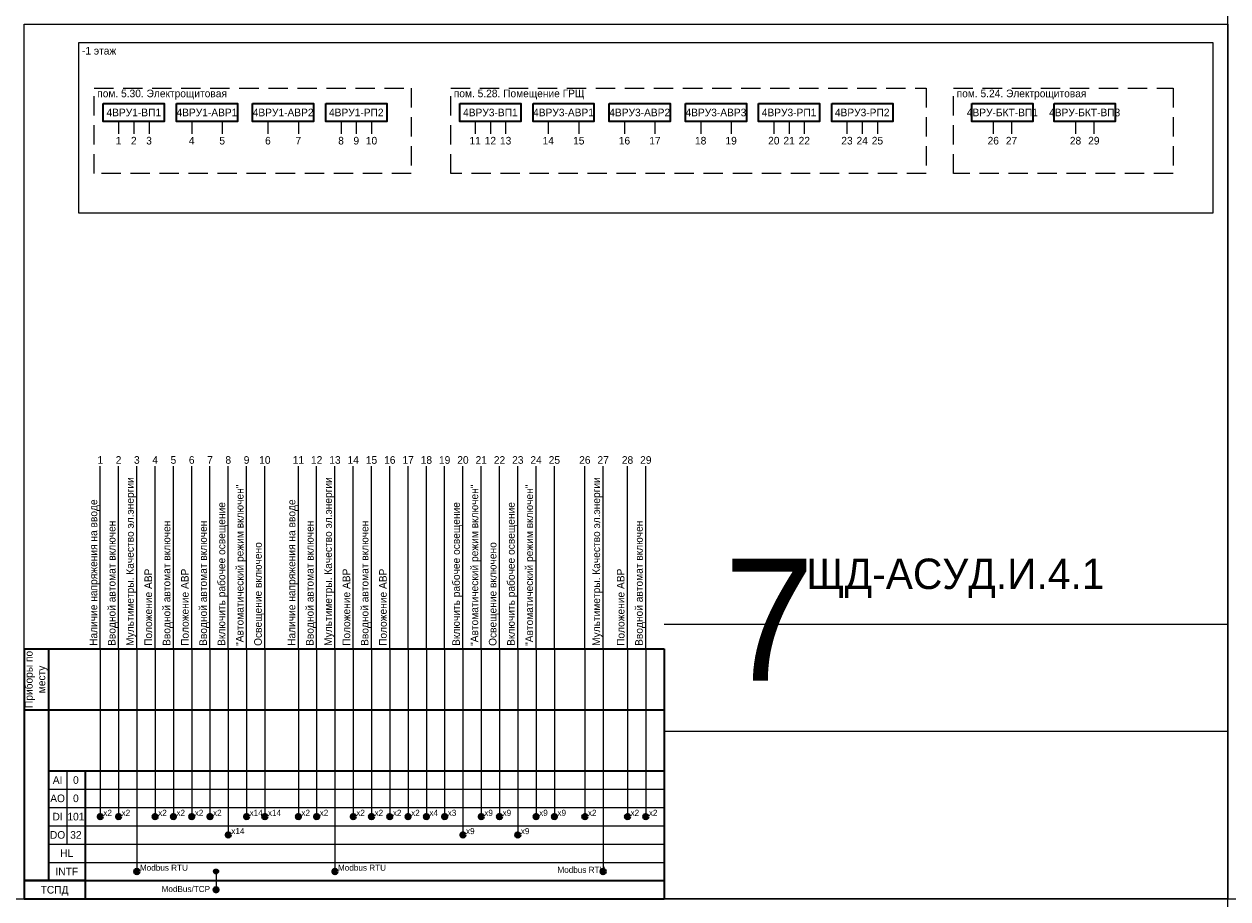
# Model space of a CAD drawing. Header units: millimetres. Extents: x -1173 to 6733, y -4591 to 345.
# Tile 5 of 93: x -1173 to -778, y -3499 to -3212. Entities that reach past the tile are written whole.
import ezdxf
from ezdxf.enums import TextEntityAlignment as Align

# ---------------------------------------------------------------- set-up
doc = ezdxf.new("R2010")
doc.units = ezdxf.units.MM
doc.linetypes.add('DASHED2', pattern=[9.525, 6.35, -3.175])
doc.layers.get('0').update_dxf_attribs({"lineweight": 15})
for name, color, linetype, lineweight in [('AK_Drawing', 7, 'Continuous', 35), ('AK_Drawing_Thin', 7, 'Continuous', 15), ('AK_Equipment', 7, 'Continuous', 35), ('AK_Impulse', 7, 'Continuous', 9), ('AK_Table', 7, 'Continuous', 35)]:
    doc.layers.add(name, color=color, linetype=linetype, lineweight=lineweight)
doc.layers.add('UNPLOTTED', color=2, linetype='Continuous', lineweight=15, plot=False)
doc.styles.add('PT Sans Narrow', font='PTN57F.ttf')
doc.styles.get("Standard").update_dxf_attribs({"font": 'arial.ttf'})

# ---------------------------------------------------------------- blocks, each defined once
blk = doc.blocks.new('*U1')
at = {"layer": 'UNPLOTTED'}
blk.add_line((0, 90), (-185, 90), dxfattribs=at)
for points in [[(0, 0), (-395, 0), (-395, 287), (0, 287)], [(-185, 55), (0, 55), (0, 0), (-185, 0)]]:
    blk.add_lwpolyline(points, close=True, dxfattribs=at)
blk = doc.blocks.new('*U247')
at = {"layer": 'AK_Impulse'}
for q in [(0, 60), (0, -55)]:
    blk.add_line((0, 0), q, dxfattribs=at)
at = {"style": 'PT Sans Narrow'}
for tag, p in [('DESC1', (-1, 1)), ('DESC2', (3, 1))]:
    blk.add_attdef(tag, p, '', height=2.5, rotation=90, dxfattribs=at)
at = {"layer": 'AK_Impulse', "style": 'PT Sans Narrow'}
blk.add_attdef('Y', text='', height=2.5, dxfattribs=at).set_placement((0, 60), align=Align.BOTTOM_CENTER)
blk = doc.blocks.new('*U275')
at = {"lineweight": -2}
for p, q in [((0, 82), (210, 82)), ((0, 82), (0, 62)), ((8, 82), (8, 62)), ((210, 82), (210, 62)), ((0, 62), (0, 0)), ((0, 62), (210, 62)), ((8, 62), (8, 6)), ((210, 62), (210, 0)), ((8, 42), (210, 42)), ((20, 42), (20, 0)), ((0, 6), (210, 6)), ((20, 6), (0, 6)), ((0, 0), (210, 0))]:
    blk.add_line(p, q, dxfattribs=at)
at = {"lineweight": 9}
for p, q in [((14, 42), (14, 18)), ((8, 36), (210, 36)), ((8, 30), (210, 30)), ((8, 24), (210, 24)), ((8, 18), (210, 18)), ((8, 12), (210, 12))]:
    blk.add_line(p, q, dxfattribs=at)
at = {"style": 'PT Sans Narrow'}
for s, p in [('AI', (11, 39)), ('AO', (11, 33)), ('DI', (11, 27)), ('DO', (11, 21)), ('HL', (14, 15)), ('INTF', (14, 9)), ('ТСПД', (10, 3))]:
    blk.add_text(s, height=2.5, dxfattribs=at).set_placement(p, align=Align.MIDDLE_CENTER)
at = {"insert": (4, 72), "char_height": 2.5, "width": 19.6, "attachment_point": 5, "rotation": 90, "style": 'PT Sans Narrow'}
blk.add_mtext('Приборы по месту', dxfattribs=at)
at = {"lineweight": 30, "flags": 1}
blk.add_attdef('PANEL_NAME', text='', height=2.5, rotation=90, dxfattribs=at).set_placement((4, 36), align=Align.MIDDLE_CENTER)
at = {"style": 'PT Sans Narrow'}
for tag, p in [('AI_SIGNAL', (17, 39)), ('AO_SIGNAL', (17, 33)), ('DI_SIGNAL', (17, 27)), ('DO_SIGNAL', (17, 21))]:
    blk.add_attdef(tag, text='', height=2.5, dxfattribs=at).set_placement(p, align=Align.MIDDLE_CENTER)
blk = doc.blocks.new('WDDOT')
for radius in [0.7, 0.5, 0.3, 0.1]:
    blk.add_circle((0, 0), radius)
blk = doc.blocks.new('*U251')
at = {"color": 0, "lineweight": 50}
for radius in [0.72, 0.449, 0.223]:
    blk.add_circle((0, -15), radius, dxfattribs=at)
at = {"style": 'PT Sans Narrow', "flags": 12}
blk.add_attdef('DESC', (1, -14.75), '', height=2, dxfattribs=at)
at = {"layer": 'UNPLOTTED', "style": 'PT Sans Narrow', "flags": 13}
blk.add_attdef('SIGNAL_TYPE', text='', height=1, dxfattribs=at).set_placement((-1, -17), align=Align.RIGHT)
blk = doc.blocks.new('*U241')
at = {"color": 0, "lineweight": 50}
for radius in [0.72, 0.449, 0.223]:
    blk.add_circle((0, -33), radius, dxfattribs=at)
at = {"style": 'PT Sans Narrow', "flags": 12}
blk.add_attdef('DESC', (1, -32.75), '', height=2, dxfattribs=at)
at = {"layer": 'UNPLOTTED', "style": 'PT Sans Narrow', "flags": 13}
blk.add_attdef('SIGNAL_TYPE', text='', height=1, dxfattribs=at).set_placement((-1, -35), align=Align.RIGHT)
blk = doc.blocks.new('*U274')
at = {"layer": 'AK_Drawing_Thin', "color": 0}
blk.add_lwpolyline([(0, 0), (372, 0), (372, -56), (0, -56)], close=True, dxfattribs=at)
at = {"style": 'PT Sans Narrow'}
for tag, p in [('LEVEL', (1, -4)), ('DESC', (1, -55))]:
    blk.add_attdef(tag, p, '', height=2.5, dxfattribs=at)
blk = doc.blocks.new('*U246')
at = {"color": 0}
blk.add_lwpolyline([(0, 0), (20, 0), (20, -6), (0, -6)], close=True, dxfattribs=at)
at = {"style": 'PT Sans Narrow'}
for tag, p in [('LEVEL', (1, -4)), ('DESC', (1, -31))]:
    blk.add_attdef(tag, p, '', height=2.5, dxfattribs=at)
blk = doc.blocks.new('*U245')
at = {"layer": 'AK_Impulse'}
blk.add_line((0, 0), (0, -4), dxfattribs=at)
at = {"layer": 'AK_Impulse', "ltscale": 500, "style": 'PT Sans Narrow'}
blk.add_attdef('Y', text='', height=2.5, dxfattribs=at).set_placement((0, -5), align=Align.TOP_CENTER)
blk = doc.blocks.new('*U264')
at = {"linetype": 'DASHED2'}
blk.add_lwpolyline([(0, 0), (104, 0), (104, -28), (0, -28)], close=True, dxfattribs=at)
at = {"style": 'PT Sans Narrow'}
blk.add_attdef('SPACE_NAME', (1, -3), '', height=2.5, dxfattribs=at)
blk = doc.blocks.new('*U252')
at = {"color": 0, "lineweight": 50}
for radius in [0.72, 0.449, 0.223]:
    blk.add_circle((0, -15), radius, dxfattribs=at)
at = {"style": 'PT Sans Narrow', "flags": 12}
blk.add_attdef('DESC', (1, -14.75), '', height=2, dxfattribs=at)
at = {"layer": 'UNPLOTTED', "style": 'PT Sans Narrow', "flags": 13}
blk.add_attdef('SIGNAL_TYPE', text='', height=1, dxfattribs=at).set_placement((-1, -17), align=Align.RIGHT)
blk = doc.blocks.new('*U253')
at = {"color": 0, "lineweight": 50}
for radius in [0.72, 0.449, 0.223]:
    blk.add_circle((0, -15), radius, dxfattribs=at)
at = {"style": 'PT Sans Narrow', "flags": 12}
blk.add_attdef('DESC', (1, -14.75), '', height=2, dxfattribs=at)
at = {"layer": 'UNPLOTTED', "style": 'PT Sans Narrow', "flags": 13}
blk.add_attdef('SIGNAL_TYPE', text='', height=1, dxfattribs=at).set_placement((-1, -17), align=Align.RIGHT)
blk = doc.blocks.new('*U254')
at = {"color": 0, "lineweight": 50}
for radius in [0.72, 0.449, 0.223]:
    blk.add_circle((0, -15), radius, dxfattribs=at)
at = {"style": 'PT Sans Narrow', "flags": 12}
blk.add_attdef('DESC', (1, -14.75), '', height=2, dxfattribs=at)
at = {"layer": 'UNPLOTTED', "style": 'PT Sans Narrow', "flags": 13}
blk.add_attdef('SIGNAL_TYPE', text='', height=1, dxfattribs=at).set_placement((-1, -17), align=Align.RIGHT)
blk = doc.blocks.new('*U255')
at = {"layer": 'AK_Impulse'}
for q in [(0, 60), (0, -73)]:
    blk.add_line((0, 0), q, dxfattribs=at)
at = {"style": 'PT Sans Narrow'}
for tag, p in [('DESC1', (-1, 1)), ('DESC2', (3, 1))]:
    blk.add_attdef(tag, p, '', height=2.5, rotation=90, dxfattribs=at)
at = {"layer": 'AK_Impulse', "style": 'PT Sans Narrow'}
blk.add_attdef('Y', text='', height=2.5, dxfattribs=at).set_placement((0, 60), align=Align.BOTTOM_CENTER)
blk = doc.blocks.new('*U256')
at = {"color": 0, "lineweight": 50}
for radius in [0.72, 0.449, 0.223]:
    blk.add_circle((0, -33), radius, dxfattribs=at)
at = {"style": 'PT Sans Narrow', "flags": 12}
blk.add_attdef('DESC', (1, -32.75), '', height=2, dxfattribs=at)
at = {"layer": 'UNPLOTTED', "style": 'PT Sans Narrow', "flags": 13}
blk.add_attdef('SIGNAL_TYPE', text='', height=1, dxfattribs=at).set_placement((-1, -35), align=Align.RIGHT)
blk = doc.blocks.new('*U259')
at = {"layer": 'AK_Impulse'}
for q in [(0, 60), (0, -61.72)]:
    blk.add_line((0, 0), q, dxfattribs=at)
at = {"style": 'PT Sans Narrow'}
for tag, p in [('DESC1', (-1, 1)), ('DESC2', (3, 1))]:
    blk.add_attdef(tag, p, '', height=2.5, rotation=90, dxfattribs=at)
at = {"layer": 'AK_Impulse', "style": 'PT Sans Narrow'}
blk.add_attdef('Y', text='', height=2.5, dxfattribs=at).set_placement((0, 60), align=Align.BOTTOM_CENTER)
blk = doc.blocks.new('*U258')
at = {"color": 0, "lineweight": 50}
for radius in [0.72, 0.449, 0.223]:
    blk.add_circle((0, -21), radius, dxfattribs=at)
at = {"style": 'PT Sans Narrow', "flags": 12}
blk.add_attdef('DESC', (1, -20.75), '', height=2, dxfattribs=at)
at = {"layer": 'UNPLOTTED', "style": 'PT Sans Narrow', "flags": 13}
blk.add_attdef('SIGNAL_TYPE', text='', height=1, dxfattribs=at).set_placement((-1, -23), align=Align.RIGHT)
blk = doc.blocks.new('*U277')
at = {"linetype": 'DASHED2'}
blk.add_lwpolyline([(0, 0), (72, 0), (72, -28), (0, -28)], close=True, dxfattribs=at)
at = {"style": 'PT Sans Narrow'}
blk.add_attdef('SPACE_NAME', (1, -3), '', height=2.5, dxfattribs=at)
blk = doc.blocks.new('*U276')
at = {"linetype": 'DASHED2'}
blk.add_lwpolyline([(0, 0), (156, 0), (156, -28), (0, -28)], close=True, dxfattribs=at)
at = {"style": 'PT Sans Narrow'}
blk.add_attdef('SPACE_NAME', (1, -3), '', height=2.5, dxfattribs=at)

msp = doc.modelspace()

# ---------------------------------------------------------------- linework, layer by layer
at = {"layer": 'AK_Impulse'}
msp.add_line((-1110, -3490), (-1110, -3496), dxfattribs=at)
at = {"layer": 'UNPLOTTED', "color": 2, "true_color": 0xf1eb1f}
for p, direction in [((-778, -1679), (0, 1)), ((-778, -3499), (1, 0)), ((-778, -3863), (1, 0))]:
    msp.add_xline(p, direction, dxfattribs=at)

# ---------------------------------------------------------------- block references
at = {"layer": 'AK_Drawing'}
msp.add_blockref('WDDOT', (-1110, -3490), dxfattribs=at)
at = {"layer": 'AK_Drawing_Thin', "color": 251}
msp.add_blockref('*U274', (-1155, -3218), dxfattribs=at).add_auto_attribs({'LEVEL': '-1 этаж'})
at = {"layer": 'AK_Drawing_Thin'}
for name, p, values in [('*U264', (-1150, -3233), {'SPACE_NAME': 'пом. 5.30. Электрощитовая'}), ('*U276', (-1033, -3233), {'SPACE_NAME': 'пом. 5.28. Помещение ГРЩ'}), ('*U277', (-868, -3233), {'SPACE_NAME': 'пом. 5.24. Электрощитовая'})]:
    msp.add_blockref(name, p, dxfattribs=at).add_auto_attribs(values)
at = {"layer": 'AK_Drawing_Thin', "ltscale": 10}
for name, p, values in [('*U247', (-1148, -3417), {'DESC1': 'Наличие напряжения на вводе', 'Y': '1'}), ('*U247', (-1142, -3417), {'DESC1': 'Вводной автомат включен', 'Y': '2'}), ('*U255', (-1136, -3417), {'DESC1': 'Мультиметры. Качество эл.энергии', 'Y': '3'}), ('*U247', (-1130, -3417), {'DESC1': 'Положение АВР', 'Y': '4'}), ('*U247', (-1124, -3417), {'DESC1': 'Вводной автомат включен', 'Y': '5'}), ('*U247', (-1118, -3417), {'DESC1': 'Положение АВР', 'Y': '6'}), ('*U247', (-1112, -3417), {'DESC1': 'Вводной автомат включен', 'Y': '7'}), ('*U259', (-1106, -3417), {'DESC1': 'Включить рабочее освещение', 'Y': '8'}), ('*U247', (-1100, -3417), {'DESC1': '"Автоматический режим включен"', 'Y': '9'}), ('*U247', (-1094, -3417), {'DESC1': 'Освещение включено', 'Y': '10'}), ('*U247', (-1083, -3417), {'DESC1': 'Наличие напряжения на вводе', 'Y': '11'}), ('*U247', (-1077, -3417), {'DESC1': 'Вводной автомат включен', 'Y': '12'}), ('*U255', (-1071, -3417), {'DESC1': 'Мультиметры. Качество эл.энергии', 'Y': '13'}), ('*U247', (-1065, -3417), {'DESC1': 'Положение АВР', 'Y': '14'}), ('*U247', (-1059, -3417), {'DESC1': 'Вводной автомат включен', 'Y': '15'}), ('*U247', (-1053, -3417), {'DESC1': 'Положение АВР', 'Y': '16'}), ('*U247', (-1047, -3417), {'Y': '17'}), ('*U247', (-1041, -3417), {'Y': '18'}), ('*U247', (-1035, -3417), {'Y': '19'}), ('*U259', (-1029, -3417), {'DESC1': 'Включить рабочее освещение', 'Y': '20'}), ('*U247', (-1023, -3417), {'DESC1': '"Автоматический режим включен"', 'Y': '21'}), ('*U247', (-1017, -3417), {'DESC1': 'Освещение включено', 'Y': '22'}), ('*U259', (-1011, -3417), {'DESC1': 'Включить рабочее освещение', 'Y': '23'}), ('*U247', (-1005, -3417), {'DESC1': '"Автоматический режим включен"', 'Y': '24'}), ('*U247', (-999, -3417), {'Y': '25'}), ('*U247', (-989, -3417), {'Y': '26'}), ('*U255', (-983, -3417), {'DESC1': 'Мультиметры. Качество эл.энергии', 'Y': '27'}), ('*U247', (-975, -3417), {'DESC1': 'Положение АВР', 'Y': '28'}), ('*U247', (-969, -3417), {'DESC1': 'Вводной автомат включен', 'Y': '29'})]:
    msp.add_blockref(name, p, dxfattribs=at).add_auto_attribs(values)
ref = msp.add_blockref('*U251', (-1148, -3457), dxfattribs=at)
ref.add_attrib('DESC', 'x2', (-1147, -3471.75), dxfattribs={"layer": '0', "height": 2, "style": 'PT Sans Narrow'})
ref = msp.add_blockref('*U252', (-1142, -3457), dxfattribs=at)
ref.add_attrib('DESC', 'x2', (-1141, -3471.75), dxfattribs={"layer": '0', "height": 2, "style": 'PT Sans Narrow'})
ref = msp.add_blockref('*U253', (-1130, -3457), dxfattribs=at)
ref.add_attrib('DESC', 'x2', (-1129, -3471.75), dxfattribs={"layer": '0', "height": 2, "style": 'PT Sans Narrow'})
ref = msp.add_blockref('*U254', (-1124, -3457), dxfattribs=at)
ref.add_attrib('DESC', 'x2', (-1123, -3471.75), dxfattribs={"layer": '0', "height": 2, "style": 'PT Sans Narrow'})
ref = msp.add_blockref('*U253', (-1118, -3457), dxfattribs=at)
ref.add_attrib('DESC', 'x2', (-1117, -3471.75), dxfattribs={"layer": '0', "height": 2, "style": 'PT Sans Narrow'})
ref = msp.add_blockref('*U254', (-1112, -3457), dxfattribs=at)
ref.add_attrib('DESC', 'x2', (-1111, -3471.75), dxfattribs={"layer": '0', "height": 2, "style": 'PT Sans Narrow'})
ref = msp.add_blockref('*U253', (-1100, -3457), dxfattribs=at)
ref.add_attrib('DESC', 'x14', (-1099, -3471.75), dxfattribs={"layer": '0', "height": 2, "style": 'PT Sans Narrow'})
ref = msp.add_blockref('*U254', (-1094, -3457), dxfattribs=at)
ref.add_attrib('DESC', 'x14', (-1093, -3471.75), dxfattribs={"layer": '0', "height": 2, "style": 'PT Sans Narrow'})
ref = msp.add_blockref('*U251', (-1083, -3457), dxfattribs=at)
ref.add_attrib('DESC', 'x2', (-1082, -3471.75), dxfattribs={"layer": '0', "height": 2, "style": 'PT Sans Narrow'})
ref = msp.add_blockref('*U252', (-1077, -3457), dxfattribs=at)
ref.add_attrib('DESC', 'x2', (-1076, -3471.75), dxfattribs={"layer": '0', "height": 2, "style": 'PT Sans Narrow'})
ref = msp.add_blockref('*U253', (-1065, -3457), dxfattribs=at)
ref.add_attrib('DESC', 'x2', (-1064, -3471.75), dxfattribs={"layer": '0', "height": 2, "style": 'PT Sans Narrow'})
ref = msp.add_blockref('*U254', (-1059, -3457), dxfattribs=at)
ref.add_attrib('DESC', 'x2', (-1058, -3471.75), dxfattribs={"layer": '0', "height": 2, "style": 'PT Sans Narrow'})
ref = msp.add_blockref('*U253', (-1053, -3457), dxfattribs=at)
ref.add_attrib('DESC', 'x2', (-1052, -3471.75), dxfattribs={"layer": '0', "height": 2, "style": 'PT Sans Narrow'})
ref = msp.add_blockref('*U254', (-1047, -3457), dxfattribs=at)
ref.add_attrib('DESC', 'x2', (-1046, -3471.75), dxfattribs={"layer": '0', "height": 2, "style": 'PT Sans Narrow'})
ref = msp.add_blockref('*U253', (-1041, -3457), dxfattribs=at)
ref.add_attrib('DESC', 'x4', (-1040, -3471.75), dxfattribs={"layer": '0', "height": 2, "style": 'PT Sans Narrow'})
ref = msp.add_blockref('*U254', (-1035, -3457), dxfattribs=at)
ref.add_attrib('DESC', 'x3', (-1034, -3471.75), dxfattribs={"layer": '0', "height": 2, "style": 'PT Sans Narrow'})
ref = msp.add_blockref('*U253', (-1023, -3457), dxfattribs=at)
ref.add_attrib('DESC', 'x9', (-1022, -3471.75), dxfattribs={"layer": '0', "height": 2, "style": 'PT Sans Narrow'})
ref = msp.add_blockref('*U254', (-1017, -3457), dxfattribs=at)
ref.add_attrib('DESC', 'x9', (-1016, -3471.75), dxfattribs={"layer": '0', "height": 2, "style": 'PT Sans Narrow'})
ref = msp.add_blockref('*U253', (-1005, -3457), dxfattribs=at)
ref.add_attrib('DESC', 'x9', (-1004, -3471.75), dxfattribs={"layer": '0', "height": 2, "style": 'PT Sans Narrow'})
ref = msp.add_blockref('*U254', (-999, -3457), dxfattribs=at)
ref.add_attrib('DESC', 'x9', (-998, -3471.75), dxfattribs={"layer": '0', "height": 2, "style": 'PT Sans Narrow'})
ref = msp.add_blockref('*U252', (-989, -3457), dxfattribs=at)
ref.add_attrib('DESC', 'x2', (-988, -3471.75), dxfattribs={"layer": '0', "height": 2, "style": 'PT Sans Narrow'})
ref = msp.add_blockref('*U253', (-975, -3457), dxfattribs=at)
ref.add_attrib('DESC', 'x2', (-974, -3471.75), dxfattribs={"layer": '0', "height": 2, "style": 'PT Sans Narrow'})
ref = msp.add_blockref('*U252', (-969, -3457), dxfattribs=at)
ref.add_attrib('DESC', 'x2', (-968, -3471.75), dxfattribs={"layer": '0', "height": 2, "style": 'PT Sans Narrow'})
ref = msp.add_blockref('*U258', (-1106, -3457), dxfattribs=at)
ref.add_attrib('DESC', 'x14', (-1105, -3477.75), dxfattribs={"layer": '0', "height": 2, "style": 'PT Sans Narrow'})
ref = msp.add_blockref('*U258', (-1029, -3457), dxfattribs=at)
ref.add_attrib('DESC', 'x9', (-1028, -3477.75), dxfattribs={"layer": '0', "height": 2, "style": 'PT Sans Narrow'})
ref = msp.add_blockref('*U258', (-1011, -3457), dxfattribs=at)
ref.add_attrib('DESC', 'x9', (-1010, -3477.75), dxfattribs={"layer": '0', "height": 2, "style": 'PT Sans Narrow'})
ref = msp.add_blockref('*U256', (-1136, -3457), dxfattribs=at)
ref.add_attrib('DESC', 'Modbus RTU', (-1135, -3489.75), dxfattribs={"layer": '0', "height": 2, "style": 'PT Sans Narrow'})
ref = msp.add_blockref('*U256', (-1071, -3457), dxfattribs=at)
ref.add_attrib('DESC', 'Modbus RTU', (-1070, -3489.75), dxfattribs={"layer": '0', "height": 2, "style": 'PT Sans Narrow'})
msp.add_blockref('*U256', (-983, -3457), dxfattribs=at)
ref = msp.add_blockref('*U241', (-1110, -3463), dxfattribs=at)
ref.add_attrib('DESC', 'ModBus/TCP    ', dxfattribs={"layer": '0', "height": 2, "style": 'PT Sans Narrow'}).set_placement((-1109, -3495.75), align=Align.MIDDLE_RIGHT)
at = {"layer": 'AK_Equipment'}
ref = msp.add_blockref('*U246', (-1147, -3238), dxfattribs=at)
ref.add_attrib('LEVEL', '4ВРУ1-ВП1', dxfattribs={"layer": '0', "ltscale": 10, "height": 2.5, "style": 'PT Sans Narrow'}).set_placement((-1137, -3241), align=Align.MIDDLE_CENTER)
ref = msp.add_blockref('*U246', (-1123, -3238), dxfattribs=at)
ref.add_attrib('LEVEL', '4ВРУ1-АВР1', dxfattribs={"layer": '0', "ltscale": 10, "height": 2.5, "style": 'PT Sans Narrow'}).set_placement((-1113, -3241), align=Align.MIDDLE_CENTER)
ref = msp.add_blockref('*U246', (-1098, -3238), dxfattribs=at)
ref.add_attrib('LEVEL', '4ВРУ1-АВР2', dxfattribs={"layer": '0', "ltscale": 10, "height": 2.5, "style": 'PT Sans Narrow'}).set_placement((-1088, -3241), align=Align.MIDDLE_CENTER)
ref = msp.add_blockref('*U246', (-1074, -3238), dxfattribs=at)
ref.add_attrib('LEVEL', '4ВРУ1-РП2', dxfattribs={"layer": '0', "ltscale": 10, "height": 2.5, "style": 'PT Sans Narrow'}).set_placement((-1064, -3241), align=Align.MIDDLE_CENTER)
ref = msp.add_blockref('*U246', (-1030, -3238), dxfattribs=at)
ref.add_attrib('LEVEL', '4ВРУ3-ВП1', dxfattribs={"layer": '0', "ltscale": 10, "height": 2.5, "style": 'PT Sans Narrow'}).set_placement((-1020, -3241), align=Align.MIDDLE_CENTER)
ref = msp.add_blockref('*U246', (-1006, -3238), dxfattribs=at)
ref.add_attrib('LEVEL', '4ВРУ3-АВР1', dxfattribs={"layer": '0', "ltscale": 10, "height": 2.5, "style": 'PT Sans Narrow'}).set_placement((-996, -3241), align=Align.MIDDLE_CENTER)
ref = msp.add_blockref('*U246', (-981, -3238), dxfattribs=at)
ref.add_attrib('LEVEL', '4ВРУ3-АВР2', dxfattribs={"layer": '0', "ltscale": 10, "height": 2.5, "style": 'PT Sans Narrow'}).set_placement((-971, -3241), align=Align.MIDDLE_CENTER)
ref = msp.add_blockref('*U246', (-956, -3238), dxfattribs=at)
ref.add_attrib('LEVEL', '4ВРУ3-АВР3', dxfattribs={"layer": '0', "ltscale": 10, "height": 2.5, "style": 'PT Sans Narrow'}).set_placement((-946, -3241), align=Align.MIDDLE_CENTER)
ref = msp.add_blockref('*U246', (-932, -3238), dxfattribs=at)
ref.add_attrib('LEVEL', '4ВРУ3-РП1', dxfattribs={"layer": '0', "ltscale": 10, "height": 2.5, "style": 'PT Sans Narrow'}).set_placement((-922, -3241), align=Align.MIDDLE_CENTER)
ref = msp.add_blockref('*U246', (-908, -3238), dxfattribs=at)
ref.add_attrib('LEVEL', '4ВРУ3-РП2', dxfattribs={"layer": '0', "ltscale": 10, "height": 2.5, "style": 'PT Sans Narrow'}).set_placement((-898, -3241), align=Align.MIDDLE_CENTER)
ref = msp.add_blockref('*U246', (-862, -3238), dxfattribs=at)
ref.add_attrib('LEVEL', '4ВРУ-БКТ-ВП1', dxfattribs={"layer": '0', "ltscale": 10, "height": 2.5, "style": 'PT Sans Narrow'}).set_placement((-852, -3241), align=Align.MIDDLE_CENTER)
ref = msp.add_blockref('*U246', (-835, -3238), dxfattribs=at)
ref.add_attrib('LEVEL', '4ВРУ-БКТ-ВП3', dxfattribs={"layer": '0', "ltscale": 10, "height": 2.5, "style": 'PT Sans Narrow'}).set_placement((-825, -3241), align=Align.MIDDLE_CENTER)
for p, values in [((-1142, -3244), {'Y': '1'}), ((-1137, -3244), {'Y': '2'}), ((-1132, -3244), {'Y': '3'}), ((-1118, -3244), {'Y': '4'}), ((-1108, -3244), {'Y': '5'}), ((-1093, -3244), {'Y': '6'}), ((-1083, -3244), {'Y': '7'}), ((-1069, -3244), {'Y': '8'}), ((-1064, -3244), {'Y': '9'}), ((-1059, -3244), {'Y': '10'}), ((-1025, -3244), {'Y': '11'}), ((-1020, -3244), {'Y': '12'}), ((-1015, -3244), {'Y': '13'}), ((-1001, -3244), {'Y': '14'}), ((-991, -3244), {'Y': '15'}), ((-976, -3244), {'Y': '16'}), ((-966, -3244), {'Y': '17'}), ((-951, -3244), {'Y': '18'}), ((-941, -3244), {'Y': '19'}), ((-927, -3244), {'Y': '20'}), ((-922, -3244), {'Y': '21'}), ((-917, -3244), {'Y': '22'}), ((-903, -3244), {'Y': '23'}), ((-898, -3244), {'Y': '24'}), ((-893, -3244), {'Y': '25'}), ((-855, -3244), {'Y': '26'}), ((-849, -3244), {'Y': '27'}), ((-828, -3244), {'Y': '28'}), ((-822, -3244), {'Y': '29'})]:
    msp.add_blockref('*U245', p, dxfattribs=at).add_auto_attribs(values)
at = {"layer": 'AK_Table'}
msp.add_blockref('*U275', (-1173, -3499), dxfattribs=at).add_auto_attribs({'AI_SIGNAL': '0', 'AO_SIGNAL': '0', 'DI_SIGNAL': '101', 'DO_SIGNAL': '32'})
at = {"layer": 'UNPLOTTED'}
msp.add_blockref('*U1', (-778, -3499), dxfattribs=at)

# ---------------------------------------------------------------- texts
at = {"layer": 'AK_Drawing_Thin', "ltscale": 10, "insert": (-998, -3488.46), "char_height": 2, "width": 15.654, "attachment_point": 1, "style": 'PT Sans Narrow'}
msp.add_mtext('Modbus RTU', dxfattribs=at)
at = {"layer": 'UNPLOTTED', "color": 3, "style": 'PT Sans Narrow'}
msp.add_text('7', height=40, dxfattribs=at).set_placement((-928.51, -3427.35), align=Align.CENTER)
msp.add_text('ЩД-АСУД.И.4.1', height=10, dxfattribs=at).set_placement((-818.51, -3397.35), align=Align.RIGHT)

doc.saveas('drawing.dxf')
